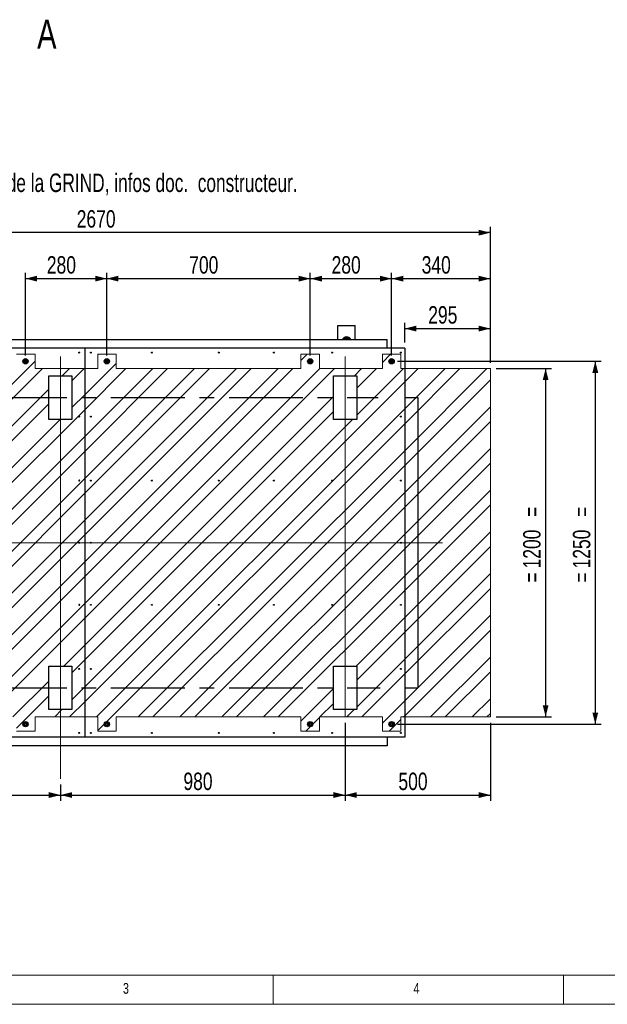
# Model space of a CAD drawing. Header units: millimetres. Extents: x 5 to 589, y 5 to 415.
# Tile 2 of 76: x 103 to 205, y 5 to 175. Entities that reach past the tile are written whole.
import ezdxf

# ---------------------------------------------------------------- set-up
doc = ezdxf.new("R2010")
doc.units = ezdxf.units.MM
doc.linetypes.add('CENTERX2', pattern=[20.32, 12.7, -2.54, 2.54, -2.54])
for name, color, linetype in [('COTES', 1, 'Continuous'), ('NOTES', 6, 'Continuous'), ('TRAIT-FINS', 9, 'Continuous'), ('TRAIT-MIXTES', 3, 'CENTERX2')]:
    doc.layers.add(name, color=color, linetype=linetype)
doc.layers.add('TRAIT-FORT', color=4, linetype='Continuous', lineweight=25)
doc.styles.add('SLDTEXTSTYLE0', font='TXT', dxfattribs={"width": 0.75})
doc.styles.add('SLDTEXTSTYLE1', font='TXT', dxfattribs={"width": 0.7})
doc.dimstyles.new('SLDDIMSTYLE0', dxfattribs={"dimtxt": 3, "dimasz": 2, "dimexe": 0, "dimexo": 0.0625, "dimgap": 0.75, "dimtad": 1, "dimlfac": 20, "dimrnd": 1e-09, "dimzin": 12, "dimdsep": 46, "dimtxsty": 'SLDTEXTSTYLE0', "dimsah": 1, "dimcen": 0.09, "dimadec": 0, "dimazin": 3, "dimtfac": 1, "dimtofl": 0, "dimtmove": 0, "dimatfit": 3, "dimfxl": 1, "dimfrac": 2, "dimtolj": 1, "dimtzin": 12, "dimarcsym": 0})
doc.dimstyles.new('SLDDIMSTYLE1', dxfattribs={"dimtxt": 3, "dimasz": 2, "dimexe": 0, "dimexo": 0.0625, "dimgap": 0.75, "dimtad": 1, "dimlfac": 20, "dimrnd": 1e-09, "dimzin": 12, "dimdsep": 46, "dimtxsty": 'SLDTEXTSTYLE0', "dimsah": 1, "dimcen": 0.09, "dimadec": 0, "dimazin": 3, "dimtfac": 1, "dimtmove": 0, "dimatfit": 0, "dimfxl": 1, "dimfrac": 2, "dimtolj": 1, "dimtzin": 12, "dimarcsym": 0})
pattern_1 = [(45, (0, 0), (-3.5921, 3.5921), []), (45, (0, 2.54), (-3.5921, 3.5921), [])]

# ---------------------------------------------------------------- blocks, each defined once
blk = doc.blocks.new('_D')
at = {"layer": 'COTES', "color": 1, "transparency": 16777216}
for p, q in [((167.4, 116.74), (167.4, 130.97)), ((184.4, 115.49), (184.4, 130.97)), ((167.4, 129.97), (184.4, 129.97))]:
    blk.add_line(p, q, dxfattribs=at)
for points in [[(167.4, 129.97), (169.4, 129.47), (169.4, 130.47)], [(184.4, 129.97), (182.4, 130.47), (182.4, 129.47)]]:
    blk.add_solid(points, dxfattribs=at)
at = {"layer": 'COTES', "color": 1, "transparency": 16777216, "insert": (172.57, 133.84), "char_height": 3, "attachment_point": 1, "style": 'SLDTEXTSTYLE0'}
blk.add_mtext('340', dxfattribs=at)
blk = doc.blocks.new('_D_1')
at = {"layer": 'COTES', "color": 1, "transparency": 16777216}
for p, q in [((159.4, 53.49), (159.4, 40.04)), ((184.4, 53.49), (184.4, 40.04)), ((159.4, 41.04), (184.4, 41.04))]:
    blk.add_line(p, q, dxfattribs=at)
for points in [[(159.4, 41.04), (161.4, 40.54), (161.4, 41.54)], [(184.4, 41.04), (182.4, 41.54), (182.4, 40.54)]]:
    blk.add_solid(points, dxfattribs=at)
at = {"layer": 'COTES', "color": 1, "transparency": 16777216, "insert": (168.57, 44.9), "char_height": 3, "attachment_point": 1, "style": 'SLDTEXTSTYLE0'}
blk.add_mtext('500', dxfattribs=at)
blk = doc.blocks.new('_D_2')
at = {"layer": 'COTES', "color": 1, "transparency": 16777216}
for p, q in [((159.4, 53.49), (159.4, 40.04)), ((110.4, 42.84), (110.4, 40.04)), ((110.4, 41.04), (159.4, 41.04))]:
    blk.add_line(p, q, dxfattribs=at)
for points in [[(110.4, 41.04), (112.4, 40.54), (112.4, 41.54)], [(159.4, 41.04), (157.4, 41.54), (157.4, 40.54)]]:
    blk.add_solid(points, dxfattribs=at)
at = {"layer": 'COTES', "color": 1, "transparency": 16777216, "insert": (131.57, 44.9), "char_height": 3, "attachment_point": 1, "style": 'SLDTEXTSTYLE0'}
blk.add_mtext('980', dxfattribs=at)
blk = doc.blocks.new('_D_3')
at = {"layer": 'COTES', "color": 1, "transparency": 16777216}
for p, q in [((57.9, 55.87), (57.9, 40.04)), ((110.4, 42.84), (110.4, 40.04)), ((57.9, 41.04), (110.4, 41.04))]:
    blk.add_line(p, q, dxfattribs=at)
for points in [[(57.9, 41.04), (59.9, 40.54), (59.9, 41.54)], [(110.4, 41.04), (108.4, 41.54), (108.4, 40.54)]]:
    blk.add_solid(points, dxfattribs=at)
at = {"layer": 'COTES', "color": 1, "transparency": 16777216, "insert": (79.71, 44.9), "char_height": 3, "attachment_point": 1, "style": 'SLDTEXTSTYLE0'}
blk.add_mtext('1050', dxfattribs=at)
blk = doc.blocks.new('_D_4')
at = {"layer": 'COTES', "color": 1, "transparency": 16777216}
for p, q in [((185.4, 114.49), (194.9, 114.49)), ((193.9, 114.49), (193.9, 54.49)), ((185.4, 54.49), (194.9, 54.49))]:
    blk.add_line(p, q, dxfattribs=at)
for points in [[(193.9, 114.49), (193.4, 112.49), (194.4, 112.49)], [(193.9, 54.49), (194.4, 56.49), (193.4, 56.49)]]:
    blk.add_solid(points, dxfattribs=at)
at = {"layer": 'COTES', "color": 1, "transparency": 16777216, "char_height": 3, "attachment_point": 1, "rotation": 90, "style": 'SLDTEXTSTYLE0'}
for s, insert in [('=', (190.03, 88.93)), ('1200', (190.03, 80.06)), ('=', (190.03, 77.63))]:
    blk.add_mtext(s, dxfattribs=dict(at, insert=insert))
blk = doc.blocks.new('_D_5')
at = {"layer": 'COTES', "color": 1, "transparency": 16777216}
for p, q in [((50.9, 115.49), (50.9, 138.89)), ((184.4, 137.89), (50.9, 137.89)), ((184.4, 115.49), (184.4, 138.89))]:
    blk.add_line(p, q, dxfattribs=at)
for points in [[(50.9, 137.89), (52.9, 137.39), (52.9, 138.39)], [(184.4, 137.89), (182.4, 138.39), (182.4, 137.39)]]:
    blk.add_solid(points, dxfattribs=at)
at = {"layer": 'COTES', "color": 1, "transparency": 16777216, "insert": (113.21, 141.76), "char_height": 3, "attachment_point": 1, "style": 'SLDTEXTSTYLE0'}
blk.add_mtext('2670', dxfattribs=at)
blk = doc.blocks.new('_D_7')
at = {"layer": 'COTES', "color": 1, "transparency": 16777216}
for p, q in [((169.65, 118.99), (169.65, 122.37)), ((184.4, 115.49), (184.4, 122.37)), ((169.65, 121.37), (184.4, 121.37))]:
    blk.add_line(p, q, dxfattribs=at)
for points in [[(169.65, 121.37), (171.65, 120.87), (171.65, 121.87)], [(184.4, 121.37), (182.4, 121.87), (182.4, 120.87)]]:
    blk.add_solid(points, dxfattribs=at)
at = {"layer": 'COTES', "color": 1, "transparency": 16777216, "insert": (173.7, 125.23), "char_height": 3, "attachment_point": 1, "style": 'SLDTEXTSTYLE0'}
blk.add_mtext('295', dxfattribs=at)
blk = doc.blocks.new('_D_8')
at = {"layer": 'COTES', "color": 1, "transparency": 16777216}
for p, q in [((153.4, 116.74), (153.4, 130.97)), ((167.4, 116.74), (167.4, 130.97)), ((153.4, 129.97), (167.4, 129.97))]:
    blk.add_line(p, q, dxfattribs=at)
for points in [[(153.4, 129.97), (155.4, 129.47), (155.4, 130.47)], [(167.4, 129.97), (165.4, 130.47), (165.4, 129.47)]]:
    blk.add_solid(points, dxfattribs=at)
at = {"layer": 'COTES', "color": 1, "transparency": 16777216, "insert": (157.07, 133.84), "char_height": 3, "attachment_point": 1, "style": 'SLDTEXTSTYLE0'}
blk.add_mtext('280', dxfattribs=at)
blk = doc.blocks.new('_D_9')
at = {"layer": 'COTES', "color": 1, "transparency": 16777216}
for p, q in [((118.4, 116.74), (118.4, 130.97)), ((153.4, 116.74), (153.4, 130.97)), ((118.4, 129.97), (153.4, 129.97))]:
    blk.add_line(p, q, dxfattribs=at)
for points in [[(118.4, 129.97), (120.4, 129.47), (120.4, 130.47)], [(153.4, 129.97), (151.4, 130.47), (151.4, 129.47)]]:
    blk.add_solid(points, dxfattribs=at)
at = {"layer": 'COTES', "color": 1, "transparency": 16777216, "insert": (132.57, 133.84), "char_height": 3, "attachment_point": 1, "style": 'SLDTEXTSTYLE0'}
blk.add_mtext('700', dxfattribs=at)
blk = doc.blocks.new('_D_10')
at = {"layer": 'COTES', "color": 1, "transparency": 16777216}
for p, q in [((104.4, 116.74), (104.4, 130.97)), ((118.4, 116.74), (118.4, 130.97)), ((104.4, 129.97), (118.4, 129.97))]:
    blk.add_line(p, q, dxfattribs=at)
for points in [[(104.4, 129.97), (106.4, 129.47), (106.4, 130.47)], [(118.4, 129.97), (116.4, 130.47), (116.4, 129.47)]]:
    blk.add_solid(points, dxfattribs=at)
at = {"layer": 'COTES', "color": 1, "transparency": 16777216, "insert": (108.07, 133.84), "char_height": 3, "attachment_point": 1, "style": 'SLDTEXTSTYLE0'}
blk.add_mtext('280', dxfattribs=at)
blk = doc.blocks.new('_D_11')
at = {"layer": 'COTES', "color": 1, "transparency": 16777216}
for p, q in [((168.4, 115.74), (203.45, 115.74)), ((202.45, 115.74), (202.45, 53.24)), ((168.4, 53.24), (203.45, 53.24))]:
    blk.add_line(p, q, dxfattribs=at)
for points in [[(202.45, 115.74), (201.95, 113.74), (202.95, 113.74)], [(202.45, 53.24), (202.95, 55.24), (201.95, 55.24)]]:
    blk.add_solid(points, dxfattribs=at)
at = {"layer": 'COTES', "color": 1, "transparency": 16777216, "char_height": 3, "attachment_point": 1, "rotation": 90, "style": 'SLDTEXTSTYLE0'}
for s, insert in [('=', (198.59, 88.93)), ('1250', (198.59, 80.06)), ('=', (198.59, 77.63))]:
    blk.add_mtext(s, dxfattribs=dict(at, insert=insert))
blk = doc.blocks.new('SW_CENTERMARKSYMBOL_0')
at = {"layer": 'TRAIT-MIXTES', "color": 0}
for p, q in [((0, 0.25), (0, 2.62)), ((-0.25, 0), (-2.62, 0)), ((0, 0), (-0.13, 0)), ((0, 0), (0, 0.12)), ((0, 0), (0, -0.13)), ((0, 0), (0.12, 0)), ((0.25, 0), (107.52, 0)), ((0, -0.25), (0, -2.62))]:
    blk.add_line(p, q, dxfattribs=at)
blk = doc.blocks.new('SW_CENTERMARKSYMBOL_1')
at = {"layer": 'TRAIT-MIXTES', "color": 0}
for p, q in [((0, 0.25), (0, 2.62)), ((-0.25, 0), (-2.62, 0)), ((0, 0), (-0.13, 0)), ((0, 0), (0, 0.12)), ((0, 0), (0, -0.13)), ((0, 0), (0.12, 0)), ((0.25, 0), (107.17, 0)), ((0, -0.25), (0, -2.62))]:
    blk.add_line(p, q, dxfattribs=at)

msp = doc.modelspace()

# ---------------------------------------------------------------- hatches: boundary and pattern name
at = {"layer": 'TRAIT-FINS'}
h = msp.add_hatch(dxfattribs=at)
h.set_pattern_fill('STEEL', color=9, scale=1.6, style=0)
h.set_pattern_definition(pattern_1)
h.paths.add_polyline_path([(106.05724, 54.4927), (114.64776, 54.4927), (114.64776, 114.4927), (106.05724, 114.4927), (106.05724, 116.9427), (102.85989, 116.9427), (102.85989, 114.4927), (50.89776, 114.4927), (50.89776, 54.4927), (102.85989, 54.4927), (102.85989, 52.0427), (106.05724, 52.0427)], flags=0)
edge = h.paths.add_edge_path(flags=0)
edge.add_arc((104.39776, 115.7427), 0.3, 0, 360)
edge = h.paths.add_edge_path(flags=0)
edge.add_arc((104.39776, 53.2427), 0.3, 0, 360)
edge = h.paths.add_edge_path(flags=0)
edge.add_arc((57.89776, 59.4927), 2.5, 0, 360)
edge = h.paths.add_edge_path(flags=0)
edge.add_arc((57.89776, 109.4927), 2.5, 0, 360)
edge = h.paths.add_edge_path(flags=0)
edge.add_arc((112.74776, 73.7927), 0.08, 0, 360)
edge = h.paths.add_edge_path(flags=0)
edge.add_arc((112.74776, 95.1927), 0.08, 0, 360)
edge = h.paths.add_edge_path(flags=0)
edge.add_arc((113.64776, 56.3927), 0.08, 0, 360)
edge = h.paths.add_edge_path(flags=0)
edge.add_arc((113.64776, 62.8927), 0.08, 0, 360)
edge = h.paths.add_edge_path(flags=0)
edge.add_arc((113.64776, 73.7927), 0.08, 0, 360)
edge = h.paths.add_edge_path(flags=0)
edge.add_arc((67.84776, 73.7927), 0.08, 0, 360)
edge = h.paths.add_edge_path(flags=0)
edge.add_arc((91.44776, 73.7927), 0.08, 0, 360)
edge = h.paths.add_edge_path(flags=0)
edge.add_arc((56.04776, 73.7927), 0.08, 0, 360)
edge = h.paths.add_edge_path(flags=0)
edge.add_arc((79.64776, 73.7927), 0.08, 0, 360)
edge = h.paths.add_edge_path(flags=0)
edge.add_arc((79.64776, 95.1927), 0.08, 0, 360)
edge = h.paths.add_edge_path(flags=0)
edge.add_arc((56.04776, 95.1927), 0.08, 0, 360)
edge = h.paths.add_edge_path(flags=0)
edge.add_arc((113.64776, 112.5927), 0.08, 0, 360)
edge = h.paths.add_edge_path(flags=0)
edge.add_arc((91.44776, 95.1927), 0.08, 0, 360)
edge = h.paths.add_edge_path(flags=0)
edge.add_arc((67.84776, 95.1927), 0.08, 0, 360)
edge = h.paths.add_edge_path(flags=0)
edge.add_arc((113.64776, 84.4927), 0.08, 0, 360)
edge = h.paths.add_edge_path(flags=0)
edge.add_arc((113.64776, 95.1927), 0.08, 0, 360)
edge = h.paths.add_edge_path(flags=0)
edge.add_arc((113.64776, 106.0927), 0.08, 0, 360)
h.paths.add_polyline_path([(112.39776, 105.7427), (108.39776, 105.7427), (108.39776, 113.2427), (112.39776, 113.2427)], flags=0)
h.paths.add_polyline_path([(112.39776, 55.7427), (108.39776, 55.7427), (108.39776, 63.2427), (112.39776, 63.2427)], flags=0)
h = msp.add_hatch(dxfattribs=at)
h.set_pattern_fill('STEEL', color=9, scale=1.6, style=0)
h.set_pattern_definition(pattern_1)
h.paths.add_polyline_path([(154.97237, 54.4927), (165.81347, 54.4927), (165.81347, 52.0427), (169.01082, 52.0427), (169.01082, 54.4927), (169.64776, 54.4927), (169.64776, 114.4927), (169.01082, 114.4927), (169.01082, 116.9427), (165.81347, 116.9427), (165.81347, 114.4927), (154.97237, 114.4927), (154.97237, 116.9427), (151.77502, 116.9427), (151.77502, 114.4927), (120.02462, 114.4927), (120.02462, 116.9427), (116.82727, 116.9427), (116.82727, 114.4927), (114.64781, 114.4927), (114.64781, 54.4927), (116.82727, 54.4927), (116.82727, 52.0427), (120.02462, 52.0427), (120.02462, 54.4927), (151.77502, 54.4927), (151.77502, 52.0427), (154.97237, 52.0427)], flags=0)
edge = h.paths.add_edge_path(flags=0)
edge.add_arc((118.39776, 115.7427), 0.3, 0, 360)
edge = h.paths.add_edge_path(flags=0)
edge.add_arc((167.39776, 115.7427), 0.3, 0, 360)
edge = h.paths.add_edge_path(flags=0)
edge.add_arc((153.39776, 115.7427), 0.3, 0, 360)
edge = h.paths.add_edge_path(flags=0)
edge.add_arc((153.39776, 53.2427), 0.3, 0, 360)
edge = h.paths.add_edge_path(flags=0)
edge.add_arc((167.39776, 53.2427), 0.3, 0, 360)
edge = h.paths.add_edge_path(flags=0)
edge.add_arc((118.39776, 53.2427), 0.3, 0, 360)
edge = h.paths.add_edge_path(flags=0)
edge.add_arc((115.64776, 62.7677), 0.08, 0, 360)
edge = h.paths.add_edge_path(flags=0)
edge.add_arc((115.64776, 73.7927), 0.08, 0, 360)
edge = h.paths.add_edge_path(flags=0)
edge.add_arc((168.99776, 73.7927), 0.08, 0, 360)
edge = h.paths.add_edge_path(flags=0)
edge.add_arc((168.99776, 62.7677), 0.08, 0, 360)
edge = h.paths.add_edge_path(flags=0)
edge.add_arc((126.14776, 73.7927), 0.08, 0, 360)
edge = h.paths.add_edge_path(flags=0)
edge.add_arc((137.64776, 73.7927), 0.08, 0, 360)
edge = h.paths.add_edge_path(flags=0)
edge.add_arc((137.64776, 95.1927), 0.08, 0, 360)
edge = h.paths.add_edge_path(flags=0)
edge.add_arc((126.14776, 95.1927), 0.08, 0, 360)
edge = h.paths.add_edge_path(flags=0)
edge.add_arc((168.99776, 106.2177), 0.08, 0, 360)
edge = h.paths.add_edge_path(flags=0)
edge.add_arc((168.99776, 95.1927), 0.08, 0, 360)
edge = h.paths.add_edge_path(flags=0)
edge.add_arc((168.99776, 84.4927), 0.08, 0, 360)
edge = h.paths.add_edge_path(flags=0)
edge.add_arc((115.64776, 84.4927), 0.08, 0, 360)
edge = h.paths.add_edge_path(flags=0)
edge.add_arc((115.64776, 95.1927), 0.08, 0, 360)
edge = h.paths.add_edge_path(flags=0)
edge.add_arc((115.64776, 106.2177), 0.08, 0, 360)
h.paths.add_polyline_path([(161.39776, 55.7427), (157.39776, 55.7427), (157.39776, 63.2427), (161.39776, 63.2427)], flags=0)
h.paths.add_polyline_path([(161.39776, 105.7427), (157.39776, 105.7427), (157.39776, 113.2427), (161.39776, 113.2427)], flags=0)
h = msp.add_hatch(dxfattribs=at)
h.set_pattern_fill('STEEL', color=9, scale=1.6, style=0)
h.set_pattern_definition(pattern_1)
h.paths.add_polyline_path([(169.64776, 114.4927), (169.64776, 54.4927), (184.39776, 54.4927), (184.39776, 114.4927)], flags=0)

# ---------------------------------------------------------------- linework, layer by layer
at = {"color": 7, "linetype": 'Continuous', "lineweight": 18}
for p, q in [((102.85989, 116.9427), (106.05724, 116.9427)), ((106.05724, 116.9427), (106.05724, 114.4927)), ((110.39776, 105.7427), (110.39776, 116.5677)), ((116.82727, 116.9427), (120.02462, 116.9427)), ((116.82727, 116.9427), (116.82727, 114.4927)), ((120.02462, 116.9427), (120.02462, 114.4927)), ((151.77502, 116.9427), (154.97237, 116.9427)), ((151.77502, 116.9427), (151.77502, 114.4927)), ((154.97237, 116.9427), (154.97237, 114.4927)), ((159.39776, 54.4927), (159.39776, 116.5677)), ((165.81347, 116.9427), (169.01082, 116.9427)), ((165.81347, 116.9427), (165.81347, 114.4927)), ((169.01082, 116.9427), (169.01082, 114.4927)), ((116.82727, 114.4927), (106.05724, 114.4927)), ((151.77502, 114.4927), (120.02462, 114.4927)), ((165.81347, 114.4927), (154.97237, 114.4927)), ((184.39776, 114.4927), (169.01082, 114.4927)), ((184.39776, 114.4927), (184.39776, 54.4927)), ((110.39776, 105.7427), (110.39776, 43.84154)), ((38.95751, 84.4927), (176.17497, 84.4927)), ((106.05724, 52.0427), (106.05724, 54.4927)), ((116.82727, 54.4927), (106.05724, 54.4927)), ((116.82727, 52.0427), (116.82727, 54.4927)), ((120.02462, 52.0427), (120.02462, 54.4927)), ((151.77502, 54.4927), (120.02462, 54.4927)), ((151.77502, 52.0427), (151.77502, 54.4927)), ((154.97237, 52.0427), (154.97237, 54.4927)), ((165.81347, 54.4927), (154.97237, 54.4927)), ((165.81347, 52.0427), (165.81347, 54.4927)), ((184.39776, 54.4927), (169.01082, 54.4927)), ((169.01082, 52.0427), (169.01082, 54.4927)), ((102.85989, 52.0427), (106.05724, 52.0427)), ((116.82727, 52.0427), (120.02462, 52.0427)), ((151.77502, 52.0427), (154.97237, 52.0427)), ((165.81347, 52.0427), (169.01082, 52.0427)), ((10, 10), (584, 10)), ((147, 5), (147, 10)), ((197, 10), (197, 5)), ((5, 5), (589, 5))]:
    msp.add_line(p, q, dxfattribs=at)
at = {"layer": 'TRAIT-FORT', "color": 4, "linetype": 'Continuous', "lineweight": 25}
for p, q in [((158.14775, 121.89275), (161.14772, 121.89275)), ((158.14775, 119.49273), (158.14775, 121.89275)), ((161.14772, 119.49273), (161.14772, 121.89275)), ((46.64777, 119.49273), (166.64775, 119.49273)), ((159.11954, 119.59106), (159.10161, 119.49273)), ((160.16258, 119.49273), (160.03602, 119.60012)), ((166.64775, 117.9927), (166.64775, 119.49273)), ((114.6478, 117.9927), (43.14779, 117.9927)), ((114.6478, 50.99269), (114.6478, 117.9927)), ((169.64772, 117.9927), (114.6478, 117.9927)), ((169.64772, 117.9927), (169.64772, 50.99269)), ((108.3978, 105.74266), (108.3978, 113.24273)), ((108.3978, 113.24273), (112.3978, 113.24273)), ((112.3978, 113.24273), (112.3978, 105.74266)), ((157.39778, 105.74266), (157.39778, 113.24273)), ((157.39778, 113.24273), (161.39777, 113.24273)), ((161.39777, 113.24273), (161.39777, 105.74266)), ((169.64772, 109.4927), (171.89773, 109.4927)), ((171.89773, 109.4927), (171.89773, 59.4927)), ((112.3978, 105.74266), (108.3978, 105.74266)), ((161.39777, 105.74266), (157.39778, 105.74266)), ((108.3978, 55.74266), (108.3978, 63.24273)), ((108.3978, 63.24273), (112.3978, 63.24273)), ((112.3978, 63.24273), (112.3978, 55.74266)), ((157.39778, 55.74266), (157.39778, 63.24273)), ((157.39778, 63.24273), (161.39777, 63.24273)), ((161.39777, 63.24273), (161.39777, 55.74266)), ((169.64772, 59.4927), (171.89773, 59.4927)), ((112.3978, 55.74266), (108.3978, 55.74266)), ((161.39777, 55.74266), (157.39778, 55.74266)), ((114.6478, 50.99269), (43.14779, 50.99269)), ((169.64772, 50.99269), (114.6478, 50.99269)), ((166.64775, 50.99269), (166.64775, 49.49266)), ((166.64775, 49.49266), (46.64777, 49.49266))]:
    msp.add_line(p, q, dxfattribs=at)
at = {"layer": 'TRAIT-FORT', "color": 4, "linetype": 'Continuous', "lineweight": 25, "flags": 128}
msp.add_lwpolyline([(160.13511, 119.49273), (160.09248, 119.54547), (160.03602, 119.60012)], dxfattribs=at)
at = {"layer": 'TRAIT-FORT', "color": 4, "linetype": 'Continuous', "lineweight": 25}
for centre, radius in [((113.64781, 117.2427), 0.08), ((115.64776, 117.2427), 0.08), ((126.14776, 117.2427), 0.08), ((137.64776, 117.2427), 0.08), ((147.14776, 117.2427), 0.08), ((157.14776, 117.2427), 0.08), ((168.99776, 117.2427), 0.08), ((104.39776, 115.7427), 0.45), ((104.39776, 115.7427), 0.2), ((104.39776, 115.7427), 0.15), ((118.39776, 115.7427), 0.45), ((118.39776, 115.7427), 0.2), ((118.39776, 115.7427), 0.15), ((153.39776, 115.7427), 0.45), ((153.39776, 115.7427), 0.2), ((153.39776, 115.7427), 0.15), ((167.39776, 115.7427), 0.45), ((167.39776, 115.7427), 0.2), ((167.39776, 115.7427), 0.15), ((113.64776, 106.2177), 0.08), ((115.64776, 106.2177), 0.08), ((168.99776, 106.2177), 0.08), ((115.64776, 95.1927), 0.08), ((126.14776, 95.1927), 0.08), ((137.64776, 95.1927), 0.08), ((147.14776, 95.1927), 0.08), ((157.14776, 95.1927), 0.08), ((168.99776, 95.1927), 0.08), ((113.64776, 84.4927), 0.08), ((115.64776, 84.4927), 0.08), ((168.99776, 84.4927), 0.08), ((115.64776, 73.7927), 0.08), ((126.14776, 73.7927), 0.08), ((137.64776, 73.7927), 0.08), ((147.14776, 73.7927), 0.08), ((157.14776, 73.7927), 0.08), ((168.99776, 73.7927), 0.08), ((113.64776, 62.7677), 0.08), ((115.64776, 62.7677), 0.08), ((168.99776, 62.7677), 0.08), ((104.39776, 53.2427), 0.45), ((104.39776, 53.2427), 0.2), ((104.39776, 53.2427), 0.15), ((118.39776, 53.2427), 0.45), ((118.39776, 53.2427), 0.2), ((118.39776, 53.2427), 0.15), ((153.39776, 53.2427), 0.45), ((153.39776, 53.2427), 0.2), ((153.39776, 53.2427), 0.15), ((167.39776, 53.2427), 0.45), ((167.39776, 53.2427), 0.2), ((167.39776, 53.2427), 0.15), ((113.64781, 51.7427), 0.08), ((115.64776, 51.7427), 0.08), ((126.14776, 51.7427), 0.08), ((137.64776, 51.7427), 0.08), ((147.14776, 51.7427), 0.08), ((157.14776, 51.7427), 0.08), ((168.99776, 51.7427), 0.08)]:
    msp.add_circle(centre, radius, dxfattribs=at)
for centre, radius, start, end in [((159.64776, 119.1427), 0.8, 25.9444798, 154.0555202), ((159.64776, 119.1427), 0.6, 109.6720888, 144.3146653), ((159.64776, 119.1427), 0.6, 49.6720888, 109.6720888), ((159.64776, 119.1427), 0.4, 61.0449756, 118.9550244), ((104.39776, 115.7427), 0.325, 133.0642103, 193.0642103), ((104.39776, 115.7427), 0.325, 193.0642103, 253.0642103), ((104.39776, 115.7427), 0.325, 73.0642103, 133.0642103), ((104.39776, 115.7427), 0.325, 253.0642103, 313.0642103), ((104.39776, 115.7427), 0.325, 13.0642103, 73.0642103), ((104.39776, 115.7427), 0.325, 313.0642103, 13.0642103), ((118.39776, 115.7427), 0.325, 133.0642103, 193.0642103), ((118.39776, 115.7427), 0.325, 193.0642103, 253.0642103), ((118.39776, 115.7427), 0.325, 73.0642103, 133.0642103), ((118.39776, 115.7427), 0.325, 253.0642103, 313.0642103), ((118.39776, 115.7427), 0.325, 13.0642103, 73.0642103), ((118.39776, 115.7427), 0.325, 313.0642103, 13.0642103), ((153.39776, 115.7427), 0.325, 133.0642103, 193.0642103), ((153.39776, 115.7427), 0.325, 193.0642103, 253.0642103), ((153.39776, 115.7427), 0.325, 73.0642103, 133.0642103), ((153.39776, 115.7427), 0.325, 253.0642103, 313.0642103), ((153.39776, 115.7427), 0.325, 13.0642103, 73.0642103), ((153.39776, 115.7427), 0.325, 313.0642103, 13.0642103), ((167.39776, 115.7427), 0.325, 133.0642103, 193.0642103), ((167.39776, 115.7427), 0.325, 193.0642103, 253.0642103), ((167.39776, 115.7427), 0.325, 73.0642103, 133.0642103), ((167.39776, 115.7427), 0.325, 253.0642103, 313.0642103), ((167.39776, 115.7427), 0.325, 13.0642103, 73.0642103), ((167.39776, 115.7427), 0.325, 313.0642103, 13.0642103), ((113.64776, 95.1927), 0.08, 89.9820951, 270.0179049), ((113.64781, 95.1927), 0.08, 269.9820951, 90.0179049), ((113.64776, 73.7927), 0.08, 89.9820951, 270.0179049), ((113.64781, 73.7927), 0.08, 269.9820951, 90.0179049), ((104.39776, 53.2427), 0.325, 133.0642103, 193.0642103), ((104.39776, 53.2427), 0.325, 193.0642103, 253.0642103), ((104.39776, 53.2427), 0.325, 73.0642103, 133.0642103), ((104.39776, 53.2427), 0.325, 253.0642103, 313.0642103), ((104.39776, 53.2427), 0.325, 13.0642103, 73.0642103), ((104.39776, 53.2427), 0.325, 313.0642103, 13.0642103), ((118.39776, 53.2427), 0.325, 133.0642103, 193.0642103), ((118.39776, 53.2427), 0.325, 193.0642103, 253.0642103), ((118.39776, 53.2427), 0.325, 73.0642103, 133.0642103), ((118.39776, 53.2427), 0.325, 253.0642103, 313.0642103), ((118.39776, 53.2427), 0.325, 13.0642103, 73.0642103), ((118.39776, 53.2427), 0.325, 313.0642103, 13.0642103), ((153.39776, 53.2427), 0.325, 133.0642103, 193.0642103), ((153.39776, 53.2427), 0.325, 193.0642103, 253.0642103), ((153.39776, 53.2427), 0.325, 73.0642103, 133.0642103), ((153.39776, 53.2427), 0.325, 253.0642103, 313.0642103), ((153.39776, 53.2427), 0.325, 13.0642103, 73.0642103), ((153.39776, 53.2427), 0.325, 313.0642103, 13.0642103), ((167.39776, 53.2427), 0.325, 133.0642103, 193.0642103), ((167.39776, 53.2427), 0.325, 193.0642103, 253.0642103), ((167.39776, 53.2427), 0.325, 73.0642103, 133.0642103), ((167.39776, 53.2427), 0.325, 253.0642103, 313.0642103), ((167.39776, 53.2427), 0.325, 13.0642103, 73.0642103), ((167.39776, 53.2427), 0.325, 313.0642103, 13.0642103)]:
    msp.add_arc(centre, radius, start, end, dxfattribs=at)
for points, knots in [([(159.44579, 119.70769), (159.39132, 119.68823), (159.28185, 119.64913), (159.17381, 119.61048), (159.11954, 119.59106)], [0, 0, 0, 0, 0.4976689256, 1, 1, 1, 1]), ([(159.77195, 119.82433), (159.71816, 119.80507), (159.61016, 119.7664), (159.50072, 119.72731), (159.44579, 119.70769)], [0, 0, 0, 0, 0.498117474, 1, 1, 1, 1]), ([(160.03602, 119.60012), (159.99193, 119.63755), (159.90333, 119.71277), (159.81588, 119.78702), (159.77195, 119.82433)], [0, 0, 0, 0, 0.497650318, 1, 1, 1, 1]), ([(104.17588, 115.98016), (104.15173, 115.95764), (104.10381, 115.91295), (104.06032, 115.8722), (104.03875, 115.85199)], [0, 0, 0, 0, 0.503998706, 1, 1, 1, 1]), ([(104.03875, 115.85199), (104.04197, 115.83816), (104.05466, 115.78364), (104.06912, 115.72023), (104.08048, 115.67222), (104.08118, 115.66926)], [0, 0, 0, 0, 0.241810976, 0.953313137, 1, 1, 1, 1]), ([(104.08118, 115.66926), (104.0905, 115.62916), (104.10531, 115.56541), (104.11867, 115.50781), (104.12362, 115.48644)], [0, 0, 0, 0, 0.629056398, 1, 1, 1, 1]), ([(104.3031, 115.4318), (104.2715, 115.44142), (104.20884, 115.46049), (104.15186, 115.47784), (104.12362, 115.48644)], [0, 0, 0, 0, 0.504349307, 1, 1, 1, 1]), ([(104.31293, 116.10824), (104.29418, 116.09069), (104.25603, 116.05498), (104.20859, 116.01089), (104.18161, 115.98554), (104.17588, 115.98016)], [0, 0, 0, 0, 0.432444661, 0.879605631, 1, 1, 1, 1]), ([(104.48259, 115.37715), (104.458, 115.38464), (104.408, 115.39987), (104.34601, 115.4187), (104.31061, 115.42951), (104.3031, 115.4318)], [0, 0, 0, 0, 0.432625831, 0.879707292, 1, 1, 1, 1]), ([(104.31293, 116.10824), (104.33752, 116.10075), (104.38752, 116.08552), (104.4495, 116.06669), (104.4849, 116.05588), (104.49241, 116.05359)], [0, 0, 0, 0, 0.432625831, 0.879707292, 1, 1, 1, 1]), ([(104.48259, 115.37715), (104.50135, 115.39469), (104.53953, 115.43039), (104.58684, 115.47463), (104.6139, 115.49989), (104.61963, 115.50523)], [0, 0, 0, 0, 0.432447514, 0.879937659, 1, 1, 1, 1]), ([(104.49241, 116.05359), (104.52401, 116.04398), (104.58668, 116.0249), (104.64365, 116.00755), (104.67189, 115.99895)], [0, 0, 0, 0, 0.504349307, 1, 1, 1, 1]), ([(104.61963, 115.50523), (104.64378, 115.52779), (104.69166, 115.57254), (104.73519, 115.61323), (104.75677, 115.63341)], [0, 0, 0, 0, 0.504317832, 1, 1, 1, 1]), ([(104.67189, 115.99895), (104.67509, 115.98512), (104.68772, 115.93058), (104.70291, 115.8673), (104.71366, 115.81912), (104.71433, 115.81613)], [0, 0, 0, 0, 0.241696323, 0.952968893, 1, 1, 1, 1]), ([(104.71433, 115.81613), (104.72365, 115.77606), (104.73846, 115.71235), (104.75181, 115.65477), (104.75677, 115.63341)], [0, 0, 0, 0, 0.628882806, 1, 1, 1, 1]), ([(118.17582, 115.98016), (118.15171, 115.95764), (118.10384, 115.91293), (118.06035, 115.8722), (118.03878, 115.85199)], [0, 0, 0, 0, 0.503823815, 1, 1, 1, 1]), ([(118.03878, 115.85199), (118.04199, 115.83816), (118.05463, 115.78363), (118.0696, 115.72034), (118.08046, 115.67222), (118.08112, 115.66926)], [0, 0, 0, 0, 0.241837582, 0.953418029, 1, 1, 1, 1]), ([(118.08112, 115.66926), (118.09044, 115.62916), (118.10524, 115.56541), (118.11861, 115.50781), (118.12356, 115.48644)], [0, 0, 0, 0, 0.629056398, 1, 1, 1, 1]), ([(118.30304, 115.4318), (118.27148, 115.44142), (118.20883, 115.46052), (118.15184, 115.47785), (118.12356, 115.48644)], [0, 0, 0, 0, 0.503902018, 1, 1, 1, 1]), ([(118.31296, 116.10824), (118.29416, 116.0907), (118.25595, 116.05506), (118.20864, 116.0108), (118.18158, 115.98554), (118.17582, 115.98016)], [0, 0, 0, 0, 0.432628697, 0.879290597, 1, 1, 1, 1]), ([(118.48262, 115.37715), (118.45803, 115.38464), (118.40803, 115.39986), (118.34603, 115.41874), (118.31058, 115.42951), (118.30304, 115.4318)], [0, 0, 0, 0, 0.432424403, 0.879297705, 1, 1, 1, 1]), ([(118.31296, 116.10824), (118.33752, 116.10074), (118.3875, 116.08549), (118.44951, 116.0667), (118.48494, 116.05589), (118.49244, 116.05359)], [0, 0, 0, 0, 0.43218369, 0.879710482, 1, 1, 1, 1]), ([(118.48262, 115.37715), (118.50138, 115.39469), (118.53957, 115.43039), (118.58687, 115.47463), (118.61394, 115.49989), (118.61966, 115.50523)], [0, 0, 0, 0, 0.432447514, 0.879937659, 1, 1, 1, 1]), ([(118.49244, 116.05359), (118.52401, 116.04397), (118.58666, 116.02487), (118.64365, 116.00755), (118.67192, 115.99895)], [0, 0, 0, 0, 0.503902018, 1, 1, 1, 1]), ([(118.61966, 115.50523), (118.64377, 115.5278), (118.6916, 115.57259), (118.73518, 115.61324), (118.7568, 115.63341)], [0, 0, 0, 0, 0.503976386, 1, 1, 1, 1]), ([(118.67192, 115.99895), (118.67514, 115.98512), (118.68782, 115.9306), (118.70241, 115.86719), (118.71366, 115.81912), (118.71436, 115.81613)], [0, 0, 0, 0, 0.241696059, 0.952860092, 1, 1, 1, 1]), ([(118.71436, 115.81613), (118.72368, 115.77606), (118.73849, 115.71235), (118.75185, 115.65477), (118.7568, 115.63341)], [0, 0, 0, 0, 0.628882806, 1, 1, 1, 1]), ([(153.17586, 115.98016), (153.15175, 115.95763), (153.10387, 115.9129), (153.06033, 115.87219), (153.03872, 115.85199)], [0, 0, 0, 0, 0.503657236, 1, 1, 1, 1]), ([(153.03872, 115.85199), (153.04194, 115.83816), (153.05463, 115.78364), (153.0691, 115.72023), (153.08046, 115.67222), (153.08116, 115.66926)], [0, 0, 0, 0, 0.241810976, 0.953313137, 1, 1, 1, 1]), ([(153.08116, 115.66926), (153.09048, 115.62916), (153.10528, 115.56541), (153.11864, 115.50781), (153.1236, 115.48644)], [0, 0, 0, 0, 0.629056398, 1, 1, 1, 1]), ([(153.30308, 115.4318), (153.27151, 115.44142), (153.20887, 115.46052), (153.15187, 115.47785), (153.1236, 115.48644)], [0, 0, 0, 0, 0.503902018, 1, 1, 1, 1]), ([(153.3129, 116.10824), (153.29415, 116.09069), (153.25601, 116.05498), (153.20856, 116.01089), (153.18158, 115.98554), (153.17586, 115.98016)], [0, 0, 0, 0, 0.432444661, 0.879605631, 1, 1, 1, 1]), ([(153.48256, 115.37715), (153.45801, 115.38465), (153.40803, 115.39991), (153.34602, 115.41869), (153.31059, 115.42951), (153.30308, 115.4318)], [0, 0, 0, 0, 0.43218369, 0.879710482, 1, 1, 1, 1]), ([(153.3129, 116.10824), (153.33749, 116.10075), (153.38749, 116.08552), (153.44948, 116.06669), (153.48488, 116.05588), (153.49239, 116.05359)], [0, 0, 0, 0, 0.432625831, 0.879707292, 1, 1, 1, 1]), ([(153.48256, 115.37715), (153.50133, 115.39469), (153.53953, 115.43037), (153.58678, 115.4747), (153.61394, 115.49989), (153.6197, 115.50523)], [0, 0, 0, 0, 0.432293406, 0.879624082, 1, 1, 1, 1]), ([(153.49239, 116.05359), (153.52399, 116.04397), (153.58667, 116.02489), (153.64369, 116.00755), (153.67196, 115.99895)], [0, 0, 0, 0, 0.504130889, 1, 1, 1, 1]), ([(153.6197, 115.50523), (153.64381, 115.5278), (153.69164, 115.57256), (153.73516, 115.61324), (153.75674, 115.63341)], [0, 0, 0, 0, 0.504143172, 1, 1, 1, 1]), ([(153.67196, 115.99895), (153.67517, 115.98512), (153.6878, 115.93059), (153.70289, 115.86729), (153.71364, 115.81912), (153.71431, 115.81613)], [0, 0, 0, 0, 0.241722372, 0.952963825, 1, 1, 1, 1]), ([(153.71431, 115.81613), (153.72362, 115.77606), (153.73844, 115.71235), (153.75179, 115.65477), (153.75674, 115.63341)], [0, 0, 0, 0, 0.628882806, 1, 1, 1, 1]), ([(167.1758, 115.98016), (167.15168, 115.95764), (167.10381, 115.91293), (167.06033, 115.8722), (167.03876, 115.85199)], [0, 0, 0, 0, 0.503823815, 1, 1, 1, 1]), ([(167.03876, 115.85199), (167.04198, 115.83816), (167.05467, 115.78364), (167.06913, 115.72023), (167.0805, 115.67222), (167.0812, 115.66926)], [0, 0, 0, 0, 0.241810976, 0.953313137, 1, 1, 1, 1]), ([(167.0812, 115.66926), (167.09047, 115.62916), (167.10521, 115.5654), (167.11858, 115.50781), (167.12354, 115.48644)], [0, 0, 0, 0, 0.62901617, 1, 1, 1, 1]), ([(167.30312, 115.4318), (167.27151, 115.44142), (167.20883, 115.4605), (167.15181, 115.47784), (167.12354, 115.48644)], [0, 0, 0, 0, 0.504130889, 1, 1, 1, 1]), ([(167.31294, 116.10824), (167.29418, 116.09069), (167.25603, 116.055), (167.20863, 116.01082), (167.18156, 115.98554), (167.1758, 115.98016)], [0, 0, 0, 0, 0.43229098, 0.879293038, 1, 1, 1, 1]), ([(167.4826, 115.37715), (167.45801, 115.38464), (167.40801, 115.39987), (167.34602, 115.4187), (167.31062, 115.42951), (167.30312, 115.4318)], [0, 0, 0, 0, 0.432625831, 0.879707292, 1, 1, 1, 1]), ([(167.31294, 116.10824), (167.33753, 116.10075), (167.38753, 116.08552), (167.44951, 116.06669), (167.48491, 116.05588), (167.49242, 116.05359)], [0, 0, 0, 0, 0.432625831, 0.879707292, 1, 1, 1, 1]), ([(167.4826, 115.37715), (167.50136, 115.39469), (167.53954, 115.43039), (167.58685, 115.47463), (167.61392, 115.49989), (167.61964, 115.50523)], [0, 0, 0, 0, 0.432447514, 0.879937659, 1, 1, 1, 1]), ([(167.49242, 116.05359), (167.52399, 116.04397), (167.58664, 116.02487), (167.64363, 116.00755), (167.6719, 115.99895)], [0, 0, 0, 0, 0.503902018, 1, 1, 1, 1]), ([(167.61964, 115.50523), (167.64379, 115.52779), (167.69167, 115.57254), (167.7352, 115.61323), (167.75678, 115.63341)], [0, 0, 0, 0, 0.504317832, 1, 1, 1, 1]), ([(167.6719, 115.99895), (167.67512, 115.98512), (167.6878, 115.9306), (167.70239, 115.86719), (167.71364, 115.81912), (167.71434, 115.81613)], [0, 0, 0, 0, 0.241696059, 0.952860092, 1, 1, 1, 1]), ([(167.71434, 115.81613), (167.72366, 115.77606), (167.73847, 115.71235), (167.75182, 115.65477), (167.75678, 115.63341)], [0, 0, 0, 0, 0.628882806, 1, 1, 1, 1]), ([(104.17588, 53.48016), (104.15173, 53.45764), (104.10381, 53.41295), (104.06032, 53.3722), (104.03875, 53.35199)], [0, 0, 0, 0, 0.503998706, 1, 1, 1, 1]), ([(104.03875, 53.35199), (104.04197, 53.33816), (104.05466, 53.28364), (104.06912, 53.22023), (104.08048, 53.17222), (104.08118, 53.16926)], [0, 0, 0, 0, 0.241810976, 0.953313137, 1, 1, 1, 1]), ([(104.08118, 53.16926), (104.0905, 53.12916), (104.10531, 53.06541), (104.11867, 53.00781), (104.12362, 52.98644)], [0, 0, 0, 0, 0.629056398, 1, 1, 1, 1]), ([(104.3031, 52.9318), (104.2715, 52.94142), (104.20884, 52.96049), (104.15186, 52.97784), (104.12362, 52.98644)], [0, 0, 0, 0, 0.504349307, 1, 1, 1, 1]), ([(104.31293, 53.60824), (104.29418, 53.59069), (104.25603, 53.55498), (104.20859, 53.51089), (104.18161, 53.48554), (104.17588, 53.48016)], [0, 0, 0, 0, 0.432444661, 0.879605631, 1, 1, 1, 1]), ([(104.48259, 52.87715), (104.458, 52.88464), (104.408, 52.89987), (104.34601, 52.9187), (104.31061, 52.92951), (104.3031, 52.9318)], [0, 0, 0, 0, 0.432625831, 0.879707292, 1, 1, 1, 1]), ([(104.31293, 53.60824), (104.33752, 53.60075), (104.38752, 53.58552), (104.4495, 53.56669), (104.4849, 53.55588), (104.49241, 53.55359)], [0, 0, 0, 0, 0.432625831, 0.879707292, 1, 1, 1, 1]), ([(104.48259, 52.87715), (104.50135, 52.89469), (104.53953, 52.93039), (104.58684, 52.97463), (104.6139, 52.99989), (104.61963, 53.00523)], [0, 0, 0, 0, 0.432447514, 0.879937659, 1, 1, 1, 1]), ([(104.49241, 53.55359), (104.52401, 53.54398), (104.58668, 53.5249), (104.64365, 53.50755), (104.67189, 53.49895)], [0, 0, 0, 0, 0.504349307, 1, 1, 1, 1]), ([(104.61963, 53.00523), (104.64378, 53.02779), (104.69166, 53.07254), (104.73519, 53.11323), (104.75677, 53.13341)], [0, 0, 0, 0, 0.504317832, 1, 1, 1, 1]), ([(104.67189, 53.49895), (104.67509, 53.48512), (104.68772, 53.43058), (104.70291, 53.3673), (104.71366, 53.31912), (104.71433, 53.31613)], [0, 0, 0, 0, 0.241696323, 0.952968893, 1, 1, 1, 1]), ([(104.71433, 53.31613), (104.72365, 53.27606), (104.73846, 53.21235), (104.75181, 53.15477), (104.75677, 53.13341)], [0, 0, 0, 0, 0.628882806, 1, 1, 1, 1]), ([(118.17582, 53.48016), (118.15171, 53.45764), (118.10384, 53.41293), (118.06035, 53.3722), (118.03878, 53.35199)], [0, 0, 0, 0, 0.503823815, 1, 1, 1, 1]), ([(118.03878, 53.35199), (118.04199, 53.33816), (118.05463, 53.28363), (118.0696, 53.22034), (118.08046, 53.17222), (118.08112, 53.16926)], [0, 0, 0, 0, 0.241837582, 0.953418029, 1, 1, 1, 1]), ([(118.08112, 53.16926), (118.09044, 53.12916), (118.10524, 53.06541), (118.11861, 53.00781), (118.12356, 52.98644)], [0, 0, 0, 0, 0.629056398, 1, 1, 1, 1]), ([(118.30304, 52.9318), (118.27148, 52.94142), (118.20883, 52.96052), (118.15184, 52.97785), (118.12356, 52.98644)], [0, 0, 0, 0, 0.503902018, 1, 1, 1, 1]), ([(118.31296, 53.60824), (118.29416, 53.5907), (118.25595, 53.55506), (118.20864, 53.5108), (118.18158, 53.48554), (118.17582, 53.48016)], [0, 0, 0, 0, 0.432628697, 0.879290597, 1, 1, 1, 1]), ([(118.48262, 52.87715), (118.45803, 52.88464), (118.40803, 52.89986), (118.34603, 52.91874), (118.31058, 52.92951), (118.30304, 52.9318)], [0, 0, 0, 0, 0.432424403, 0.879297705, 1, 1, 1, 1]), ([(118.31296, 53.60824), (118.33752, 53.60074), (118.3875, 53.58549), (118.44951, 53.5667), (118.48494, 53.55589), (118.49244, 53.55359)], [0, 0, 0, 0, 0.43218369, 0.879710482, 1, 1, 1, 1]), ([(118.48262, 52.87715), (118.50138, 52.89469), (118.53957, 52.93039), (118.58687, 52.97463), (118.61394, 52.99989), (118.61966, 53.00523)], [0, 0, 0, 0, 0.432447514, 0.879937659, 1, 1, 1, 1]), ([(118.49244, 53.55359), (118.52401, 53.54397), (118.58666, 53.52487), (118.64365, 53.50755), (118.67192, 53.49895)], [0, 0, 0, 0, 0.503902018, 1, 1, 1, 1]), ([(118.61966, 53.00523), (118.64377, 53.0278), (118.6916, 53.07259), (118.73518, 53.11324), (118.7568, 53.13341)], [0, 0, 0, 0, 0.503976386, 1, 1, 1, 1]), ([(118.67192, 53.49895), (118.67514, 53.48512), (118.68782, 53.4306), (118.70241, 53.36719), (118.71366, 53.31912), (118.71436, 53.31613)], [0, 0, 0, 0, 0.241696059, 0.952860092, 1, 1, 1, 1]), ([(118.71436, 53.31613), (118.72368, 53.27606), (118.73849, 53.21235), (118.75185, 53.15477), (118.7568, 53.13341)], [0, 0, 0, 0, 0.628882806, 1, 1, 1, 1]), ([(153.17586, 53.48016), (153.15175, 53.45763), (153.10387, 53.4129), (153.06033, 53.37219), (153.03872, 53.35199)], [0, 0, 0, 0, 0.503657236, 1, 1, 1, 1]), ([(153.03872, 53.35199), (153.04194, 53.33816), (153.05463, 53.28364), (153.0691, 53.22023), (153.08046, 53.17222), (153.08116, 53.16926)], [0, 0, 0, 0, 0.241810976, 0.953313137, 1, 1, 1, 1]), ([(153.08116, 53.16926), (153.09048, 53.12916), (153.10528, 53.06541), (153.11864, 53.00781), (153.1236, 52.98644)], [0, 0, 0, 0, 0.629056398, 1, 1, 1, 1]), ([(153.30308, 52.9318), (153.27151, 52.94142), (153.20887, 52.96052), (153.15187, 52.97785), (153.1236, 52.98644)], [0, 0, 0, 0, 0.503902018, 1, 1, 1, 1]), ([(153.3129, 53.60824), (153.29415, 53.59069), (153.25601, 53.55498), (153.20856, 53.51089), (153.18158, 53.48554), (153.17586, 53.48016)], [0, 0, 0, 0, 0.432444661, 0.879605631, 1, 1, 1, 1]), ([(153.48256, 52.87715), (153.45801, 52.88465), (153.40803, 52.89991), (153.34602, 52.91869), (153.31059, 52.92951), (153.30308, 52.9318)], [0, 0, 0, 0, 0.43218369, 0.879710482, 1, 1, 1, 1]), ([(153.3129, 53.60824), (153.33749, 53.60075), (153.38749, 53.58552), (153.44948, 53.56669), (153.48488, 53.55588), (153.49239, 53.55359)], [0, 0, 0, 0, 0.432625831, 0.879707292, 1, 1, 1, 1]), ([(153.48256, 52.87715), (153.50133, 52.89469), (153.53953, 52.93037), (153.58678, 52.9747), (153.61394, 52.99989), (153.6197, 53.00523)], [0, 0, 0, 0, 0.432293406, 0.879624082, 1, 1, 1, 1]), ([(153.49239, 53.55359), (153.52399, 53.54397), (153.58667, 53.52489), (153.64369, 53.50755), (153.67196, 53.49895)], [0, 0, 0, 0, 0.504130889, 1, 1, 1, 1]), ([(153.6197, 53.00523), (153.64381, 53.0278), (153.69164, 53.07256), (153.73516, 53.11324), (153.75674, 53.13341)], [0, 0, 0, 0, 0.504143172, 1, 1, 1, 1]), ([(153.67196, 53.49895), (153.67517, 53.48512), (153.6878, 53.43059), (153.70289, 53.36729), (153.71364, 53.31912), (153.71431, 53.31613)], [0, 0, 0, 0, 0.241722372, 0.952963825, 1, 1, 1, 1]), ([(153.71431, 53.31613), (153.72362, 53.27606), (153.73844, 53.21235), (153.75179, 53.15477), (153.75674, 53.13341)], [0, 0, 0, 0, 0.628882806, 1, 1, 1, 1]), ([(167.1758, 53.48016), (167.15168, 53.45764), (167.10381, 53.41293), (167.06033, 53.3722), (167.03876, 53.35199)], [0, 0, 0, 0, 0.503823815, 1, 1, 1, 1]), ([(167.03876, 53.35199), (167.04198, 53.33816), (167.05467, 53.28364), (167.06913, 53.22023), (167.0805, 53.17222), (167.0812, 53.16926)], [0, 0, 0, 0, 0.241810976, 0.953313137, 1, 1, 1, 1]), ([(167.0812, 53.16926), (167.09047, 53.12916), (167.10521, 53.0654), (167.11858, 53.00781), (167.12354, 52.98644)], [0, 0, 0, 0, 0.62901617, 1, 1, 1, 1]), ([(167.30312, 52.9318), (167.27151, 52.94142), (167.20883, 52.9605), (167.15181, 52.97784), (167.12354, 52.98644)], [0, 0, 0, 0, 0.504130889, 1, 1, 1, 1]), ([(167.31294, 53.60824), (167.29418, 53.59069), (167.25603, 53.555), (167.20863, 53.51082), (167.18156, 53.48554), (167.1758, 53.48016)], [0, 0, 0, 0, 0.43229098, 0.879293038, 1, 1, 1, 1]), ([(167.4826, 52.87715), (167.45801, 52.88464), (167.40801, 52.89987), (167.34602, 52.9187), (167.31062, 52.92951), (167.30312, 52.9318)], [0, 0, 0, 0, 0.432625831, 0.879707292, 1, 1, 1, 1]), ([(167.31294, 53.60824), (167.33753, 53.60075), (167.38753, 53.58552), (167.44951, 53.56669), (167.48491, 53.55588), (167.49242, 53.55359)], [0, 0, 0, 0, 0.432625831, 0.879707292, 1, 1, 1, 1]), ([(167.4826, 52.87715), (167.50136, 52.89469), (167.53954, 52.93039), (167.58685, 52.97463), (167.61392, 52.99989), (167.61964, 53.00523)], [0, 0, 0, 0, 0.432447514, 0.879937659, 1, 1, 1, 1]), ([(167.49242, 53.55359), (167.52399, 53.54397), (167.58664, 53.52487), (167.64363, 53.50755), (167.6719, 53.49895)], [0, 0, 0, 0, 0.503902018, 1, 1, 1, 1]), ([(167.61964, 53.00523), (167.64379, 53.02779), (167.69167, 53.07254), (167.7352, 53.11323), (167.75678, 53.13341)], [0, 0, 0, 0, 0.504317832, 1, 1, 1, 1]), ([(167.6719, 53.49895), (167.67512, 53.48512), (167.6878, 53.4306), (167.70239, 53.36719), (167.71364, 53.31912), (167.71434, 53.31613)], [0, 0, 0, 0, 0.241696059, 0.952860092, 1, 1, 1, 1]), ([(167.71434, 53.31613), (167.72366, 53.27606), (167.73847, 53.21235), (167.75182, 53.15477), (167.75678, 53.13341)], [0, 0, 0, 0, 0.628882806, 1, 1, 1, 1])]:
    msp.add_open_spline(points, degree=3, knots=knots, dxfattribs=at)

# ---------------------------------------------------------------- block references
at = {"layer": 'TRAIT-MIXTES', "color": 3}
for name, p in [('SW_CENTERMARKSYMBOL_1', (57.89776, 109.4927)), ('SW_CENTERMARKSYMBOL_0', (57.89776, 59.4927))]:
    msp.add_blockref(name, p, dxfattribs=at)

# ---------------------------------------------------------------- texts
at = {"color": 7, "linetype": 'Continuous', "insert": (106.39776, 174.56787), "char_height": 5, "attachment_point": 1, "style": 'SLDTEXTSTYLE0'}
msp.add_mtext('A', dxfattribs=at)
at = {"layer": 'NOTES', "color": 211, "attachment_point": 1}
for s, insert, char_height, style in [('Positions du kit sismique et des appuis de la GRIND, infos doc.  constructeur.', (49.29867, 148.06743), 3.175, 'SLDTEXTSTYLE1'), ('3', (121.16667, 8.66802), 1.85208, 'SLDTEXTSTYLE0'), ('4', (171.16667, 8.66802), 1.85208, 'SLDTEXTSTYLE0')]:
    msp.add_mtext(s, dxfattribs=dict(at, insert=insert, char_height=char_height, style=style))

# ---------------------------------------------------------------- dimensions: what is measured, and where the dimension line sits
at = {"layer": 'COTES', "color": 1}
for base, p1, p2, picture, middle in [((50.89776, 137.8927), (184.39776, 114.4927), (50.89776, 114.4927), '_D_5', (117.64776, 137.8927)), ((118.39776, 129.97452), (104.39776, 115.7427), (118.39776, 115.7427), '_D_10', (111.39776, 129.97452)), ((159.39776, 41.03634), (110.39776, 43.84154), (159.39776, 54.4927), '_D_2', (134.89776, 41.03634))]:
    dim = msp.add_linear_dim(base=base, p1=p1, p2=p2, angle=0, dimstyle='SLDDIMSTYLE0', dxfattribs=at)
    dim.commit()
    dim.dimension.update_dxf_attribs({"geometry": picture, "text_midpoint": middle, "dimtype": 160})
for base, p1, p2, dimstyle, picture, middle in [((153.39776, 129.97452), (118.39776, 115.7427), (153.39776, 115.7427), 'SLDDIMSTYLE0', '_D_9', (135.89776, 129.97452)), ((167.39776, 129.97452), (153.39776, 115.7427), (167.39776, 115.7427), 'SLDDIMSTYLE1', '_D_8', (160.39776, 129.97452)), ((184.39776, 129.97452), (167.39776, 115.7427), (184.39776, 114.4927), 'SLDDIMSTYLE0', '_D', (175.89776, 129.97452)), ((184.39776, 121.36657), (169.64776, 117.9927), (184.39776, 114.4927), 'SLDDIMSTYLE0', '_D_7', (177.02276, 121.36657)), ((110.39776, 41.03634), (57.89776, 56.8677), (110.39776, 43.84154), 'SLDDIMSTYLE0', '_D_3', (84.14776, 41.03634)), ((184.39776, 41.03634), (159.39776, 54.4927), (184.39776, 54.4927), 'SLDDIMSTYLE0', '_D_1', (171.89776, 41.03634))]:
    dim = msp.add_linear_dim(base=base, p1=p1, p2=p2, dimstyle=dimstyle, dxfattribs=at)
    dim.commit()
    dim.dimension.update_dxf_attribs({"geometry": picture, "text_midpoint": middle, "dimtype": 160})
for base, p1, p2, picture, middle in [((202.4544, 53.2427), (167.39776, 115.7427), (167.39776, 53.2427), '_D_11', (202.4544, 84.4927)), ((193.89776, 54.4927), (184.39776, 114.4927), (184.39776, 54.4927), '_D_4', (193.89776, 84.4927))]:
    dim = msp.add_linear_dim(base=base, p1=p1, p2=p2, angle=90, text='=<>=', dimstyle='SLDDIMSTYLE0', dxfattribs=at)
    dim.commit()
    dim.dimension.update_dxf_attribs({"geometry": picture, "text_midpoint": middle, "dimtype": 160})

doc.saveas('drawing.dxf')
